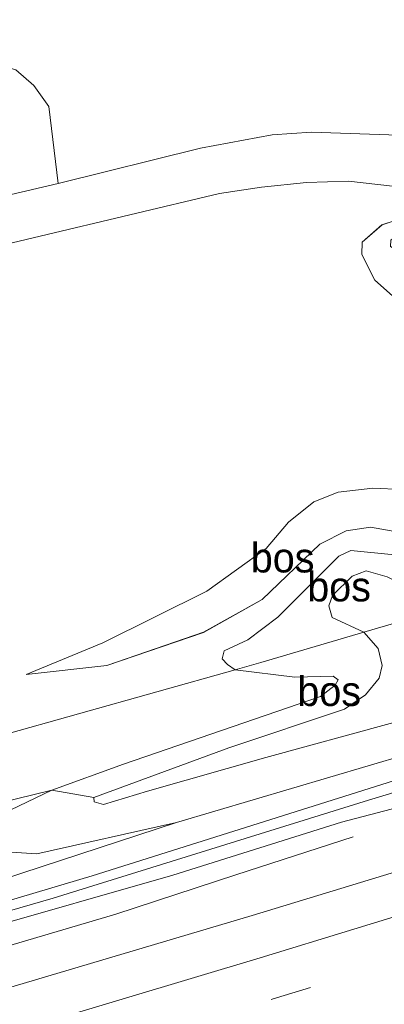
# Model space of a CAD drawing. Header units: millimetres. Extents: x 180000 to 190000, y 466229 to 468626.
# Tile 76 of 202: x 182842 to 182873, y 468253 to 468337. Entities that reach past the tile are written whole.
import ezdxf
from ezdxf.enums import TextEntityAlignment as Align

# ---------------------------------------------------------------- set-up
doc = ezdxf.new("R2010")
doc.units = ezdxf.units.MM
doc.linetypes.add('39strp', pattern=[12, 3, -9])
for name, color, linetype, lineweight in [('af-bs-rasterhekwerk', 8, 'hekwerk', 18), ('bp-b5-bos', 93, 'Continuous', 18), ('bp-b5-grasland', 93, 'Continuous', 18), ('gr-bs-geleiderail', 213, 'geleiderail', 18), ('gw-bs-insteekwatergang', 93, 'Continuous', 18), ('gw-bs-kruinlijn', 93, 'Continuous', 18), ('gw-bs-teenlijn', 93, 'Continuous', 18), ('mk-bs-39streep 0.15', 8, '39strp', 18), ('mk-bs-streep 0.15', 8, 'Continuous', 18), ('og-b5-water', 153, 'Continuous', 18), ('vh-b5-verh_soort', 8, 'Continuous', 18)]:
    doc.layers.add(name, color=color, linetype=linetype, lineweight=lineweight)
doc.styles.add('rtw_iso', font='iso-rtw.shx')
doc.linetypes.add('geleiderail', pattern='A,2,-1,[175,RTW.shx,S=0.5,R=0,X=0,Y=0],-1', length=4)
doc.linetypes.add('hekwerk', pattern='A,7,-1.5,[1,RTW.shx,S=0.75,R=0,X=0,Y=0],-1.5', length=10)

# ---------------------------------------------------------------- blocks, each defined once
blk = doc.blocks.new('dtbattr-r')
at = {"style": 'rtw_iso'}
blk.add_attdef('TAG', text='', height=2.5, dxfattribs=at).set_placement((0, 0), align=Align.MIDDLE_CENTER)
blk = doc.blocks.new('d33az_ACAD_1_FMEBLOCK45')
at = {"layer": 'bp-b5-bos'}
for points in [[(-5.443, 11.855, 37.805), (4.206, 10.36, 37.909), (11.232, 8.438, 37.763), (18.153, 5.936, 37.785), (21.664, 4.493, 37.854), (23.633, 3.263, 37.977), (24.895, 1.592, 38.064), (25.088, -0.134, 38.126), (24.362, -1.796, 38.115), (22.098, -2.898, 38.093), (20.149, -3.081, 38.096), (18.052, -3.654, 38.114), (14.524, -4.833, 38.213), (13.618, -5.579, 38.236), (12.057, -7.103, 38.281), (10.224, -8.775, 38.252), (7.412, -9.833, 38.29), (4.758, -10.32, 38.402), (-0.469, -11.385, 38.57), (-4.104, -11.645, 38.584), (-5.375, -11.855, 38.456), (-6.917, -11.639, 38.424), (-7.702, -10.988, 38.428), (-8.95, -8.637, 38.542), (-10.569, -5.64, 38.619), (-12.022, -2.527, 38.494), (-13.537, 0.712, 37.928), (-14.088, 2.082, 37.902), (-16.329, 2.696, 37.89), (-19.594, 3.566, 37.814), (-22.237, 4.566, 37.91), (-23.998, 6.124, 37.935), (-25.088, 8.287, 37.922), (-25.077, 9.342, 37.895), (-23.393, 10.808, 37.815), (-21.077, 11.561, 37.758), (-16.523, 10.401, 37.867), (-10.834, 9.017, 37.752), (-9.369, 9.33, 37.776), (-8.023, 10.396, 37.776), (-6.215, 11.613, 37.754)], [(-5.436, 9.287, 38.322), (-8.748, 7.509, 38.323), (-11.027, 7.412, 38.409), (-13.233, 7.587, 38.432), (-17.489, 9.258, 38.438), (-22.338, 9.726, 38.448), (-22.643, 9.517, 38.448), (-22.674, 8.962, 38.447), (-22.107, 8.613, 38.437), (-18.077, 7.094, 38.442), (-14.167, 5.371, 38.362), (-11.003, 3.408, 38.326), (-8.213, 1.797, 38.714), (-7.178, 0.602, 38.94), (-5.965, -1.27, 39.352), (-4.993, -2.991, 39.524), (-3.494, -5.143, 39.519), (-0.79, -6.431, 39.339), (1.325, -5.992, 39.398), (3.884, -5.926, 39.371), (8.875, -5.531, 39.034), (12.616, -2.777, 38.409), (18.298, -0.955, 38.368), (21.059, -0.446, 38.323), (22.232, 0.914, 38.355), (21.046, 2.261, 38.293), (18.539, 3.397, 38.282), (15.5, 4.23, 38.387), (12.478, 5.6, 38.394), (7.438, 8.05, 38.374), (4.45, 9.517, 38.208), (0.599, 10.649, 38.164), (-2.684, 10.628, 38.267)]]:
    blk.add_polyline3d(points, close=True, dxfattribs=at)
blk = doc.blocks.new('d33az_ACAD_1_FMEBLOCK81')
at = {"layer": 'bp-b5-bos'}
for points in [[(18.11, 6.363, 37.684), (19.392, 4.598, 37.693), (20.162, -1.907, 37.991), (3.175, -5.905, 37.44), (-11.257, -8.587, 37.255), (-16.697, -6.72, 37.495), (-17.944, -6.183, 37.63), (-18.63, -5.83, 37.63), (-20.101, -4.166, 37.642), (-20.162, -2.549, 37.674), (-19.435, -1.153, 37.744), (-18.751, -0.435, 37.777), (-15.667, 1.558, 37.768), (-11.814, 3.016, 37.735), (-4.941, 4.753, 37.654), (0.298, 6.598, 37.611), (10.01, 8.337, 37.827), (13.684, 8.587, 37.765), (16.579, 7.694, 37.722)], [(-13.151, -0.782, 38.119), (-12.73, -1.574, 38.146), (-8.333, -0.442, 38.458), (-4.512, 0.734, 38.411), (-0.294, 1.444, 38.436), (2.96, 1.431, 38.507), (7.44, 0.666, 38.634), (11.504, 0.576, 38.668), (13.945, 1.705, 38.765), (14.826, 3.646, 38.745), (14.423, 4.742, 38.745), (13.611, 5.262, 38.745), (10.302, 4.749, 38.629), (5.055, 4.091, 38.492), (0.428, 4.065, 38.39), (-4.522, 3.387, 38.303), (-12.641, -0.017, 38.156)]]:
    blk.add_polyline3d(points, close=True, dxfattribs=at)
blk = doc.blocks.new('d33az_ACAD_1_FMEBLOCK121')
at = {"layer": 'bp-b5-bos'}
for points in [[(-60.124, -23.456, 38.201), (-62.654, -23.351, 38.136), (-65.577, -23.691, 38.115), (-67.63, -24.52, 38.111), (-69.795, -26.223, 38.033), (-71.676, -28.452, 37.988), (-76.693, -32.075, 38.158), (-85.501, -36.447, 38.004), (-91.985, -39.127, 37.846), (-85.174, -38.373, 37.803), (-76.979, -35.557, 37.762), (-72.018, -32.772, 37.783), (-67.144, -28.099, 37.624), (-64.898, -26.965, 37.583), (-62.846, -26.66, 37.561), (-58.875, -27.355, 37.622)], [(-57.398, -29.337, 37.649), (-64.518, -28.644, 37.652), (-65.527, -29.118, 37.69), (-70.696, -34.263, 37.721), (-73.226, -36.197, 37.852), (-75.221, -37.132, 37.872), (-75.396, -37.789, 37.895), (-74.944, -38.291, 37.909), (-74.302, -38.735, 37.896), (-87.564, -42.463, 37.772), (-100.855, -46.189, 37.894)], [(-106.004, -5.636, 37.315), (-75.613, 1.581, 37.724), (-72.071, 2.123, 37.716), (-68.263, 2.527, 37.621), (-64.703, 2.625, 37.591), (-59.483, 2.042, 37.604), (-46.4, 0.542, 37.627), (-28.962, -0.502, 37.781), (-21.995, -0.504, 37.775), (-18.002, 0.243, 37.8), (-14.514, 1.349, 37.885), (-9.853, 3.066, 37.975), (-4.229, 5.971, 38.275), (14.804, 15.649, 38.822)], [(-59.554, -0.313, 37.758), (-61.87, -1.066, 37.815), (-63.554, -2.533, 37.895), (-63.565, -3.587, 37.922), (-62.475, -5.75, 37.935), (-60.715, -7.309, 37.91)]]:
    blk.add_polyline3d(points, dxfattribs=at)

msp = doc.modelspace()

# ---------------------------------------------------------------- linework, layer by layer
at = {"layer": 'af-bs-rasterhekwerk'}
msp.add_polyline3d([(182806.7, 468255.066, 35.937), (182807.456, 468256.05, 36.111), (182810.351, 468259.733, 37.879), (182814.482, 468265.919, 37.636), (182817.323, 468269.666, 38.002), (182826.471, 468272.213, 37.744), (182834.126, 468274.285, 37.894), (182847.417, 468278.011, 37.772), (182860.679, 468281.739, 37.896), (182862.854, 468282.354, 38.099), (182871.569, 468284.92, 38.418), (182878.223, 468286.876, 38.373), (182884.56, 468288.527, 37.631), (182888.505, 468289.757, 37.657), (182894.368, 468291.473, 38.319), (182905.059, 468294.589, 38.42), (182911.175, 468296.625, 38.541), (182912.87, 468297.263, 38.699), (182915.535, 468298.234, 39.054), (182918.326, 468299.216, 38.818), (182921.428, 468300.289, 38.4), (182930.941, 468303.679, 38.238), (182946.266, 468309.081, 38.732), (182956.36, 468312.729, 38.393)], dxfattribs=at)
at = {"layer": 'bp-b5-bos'}
for points in [[(182910.524, 468337.237, 38.417), (182910.713, 468333.935, 38.149), (182910.627, 468329.797, 38.002), (182910.259, 468327.816, 37.83), (182909.513, 468326.6, 37.763), (182908.677, 468325.768, 37.692), (182907.513, 468324.932, 37.674), (182906.594, 468324.595, 37.701), (182905.821, 468324.472, 37.694), (182899.784, 468325.637, 37.674), (182890.503, 468326.238, 37.668), (182877.78, 468326.888, 37.637), (182867.14, 468327.245, 37.775), (182863.825, 468327.024, 37.878), (182857.736, 468325.881, 37.946), (182845.688, 468322.916, 37.991), (182844.917, 468329.421, 37.693), (182843.635, 468331.187, 37.684), (182842.104, 468332.518, 37.722)], [(182876.106, 468293.118, 37.622), (182872.135, 468293.814, 37.561), (182870.083, 468293.508, 37.583), (182867.837, 468292.374, 37.624), (182862.963, 468287.702, 37.783), (182858.002, 468284.916, 37.762), (182849.807, 468282.1, 37.803), (182842.996, 468281.347, 37.846), (182849.48, 468284.027, 38.004), (182858.288, 468288.399, 38.158), (182863.305, 468292.021, 37.988), (182865.186, 468294.251, 38.033), (182867.351, 468295.954, 38.111), (182869.404, 468296.782, 38.115), (182872.327, 468297.123, 38.136), (182874.857, 468297.017, 38.201)], [(182873.796, 468277.189, 38.829), (182863.286, 468274.315, 38.807), (182853.265, 468271.469, 38.739), (182849.549, 468270.359, 38.674), (182848.754, 468270.57, 38.657), (182848.73, 468270.949, 38.636), (182860.159, 468275.131, 38.881), (182869.944, 468278.413, 38.855), (182871.725, 468279.626, 38.801), (182872.86, 468281.041, 38.785), (182873.115, 468282.11, 38.798), (182872.781, 468283.542, 38.757), (182871.569, 468284.92, 38.418), (182878.223, 468286.876, 38.373)]]:
    msp.add_polyline3d(points, dxfattribs=at)
for points in [[(182880.188, 468290.404, 37.619), (182884.56, 468288.527, 37.631), (182878.223, 468286.876, 38.373), (182877.5, 468287.669, 38.336), (182873.535, 468289.611, 38.252), (182871.773, 468290.115, 38.259), (182870.582, 468289.677, 38.277), (182868.916, 468288.041, 38.404), (182868.597, 468287.15, 38.371), (182868.893, 468286.169, 38.397), (182871.569, 468284.92, 38.418), (182862.854, 468282.354, 38.099), (182860.679, 468281.739, 37.896), (182860.037, 468282.183, 37.909), (182859.585, 468282.684, 37.895), (182859.76, 468283.342, 37.872), (182861.755, 468284.277, 37.852), (182864.285, 468286.21, 37.721), (182869.454, 468291.355, 37.69), (182870.463, 468291.83, 37.652), (182877.583, 468291.137, 37.649)], [(182878.223, 468286.876, 38.373), (182871.569, 468284.92, 38.418), (182868.893, 468286.169, 38.397), (182868.597, 468287.15, 38.371), (182868.916, 468288.041, 38.404), (182870.582, 468289.677, 38.277), (182871.773, 468290.115, 38.259), (182873.535, 468289.611, 38.252), (182877.5, 468287.669, 38.336)], [(182873.115, 468282.11, 38.798), (182872.86, 468281.041, 38.785), (182871.725, 468279.626, 38.801), (182869.944, 468278.413, 38.855), (182860.159, 468275.131, 38.881), (182848.73, 468270.949, 38.636), (182845.165, 468271.568, 37.978), (182851.236, 468273.769, 38.045), (182867.895, 468279.483, 38.118), (182869.135, 468280.437, 38.119), (182869.397, 468280.894, 38.116), (182868.966, 468281.206, 38.112), (182865.727, 468281.111, 37.974), (182860.679, 468281.739, 37.896), (182862.854, 468282.354, 38.099), (182871.569, 468284.92, 38.418), (182872.781, 468283.542, 38.757)], [(182860.679, 468281.739, 37.896), (182865.727, 468281.111, 37.974), (182868.966, 468281.206, 38.112), (182869.397, 468280.894, 38.116), (182869.135, 468280.437, 38.119), (182867.895, 468279.483, 38.118), (182851.236, 468273.769, 38.045), (182845.165, 468271.568, 37.978), (182828.352, 468267.432, 37.803), (182818.918, 468264.131, 37.838), (182814.251, 468255.684, 38.205), (182809.127, 468252.255, 38.047), (182810.675, 468254.476, 37.969), (182810.959, 468256.44, 37.883), (182810.768, 468257.929, 37.879), (182810.351, 468259.733, 37.879), (182814.482, 468265.919, 37.636), (182817.323, 468269.666, 38.002), (182826.471, 468272.213, 37.744), (182834.126, 468274.285, 37.894), (182847.417, 468278.011, 37.772)]]:
    msp.add_polyline3d(points, close=True, dxfattribs=at)
at = {"layer": 'bp-b5-grasland'}
for points in [[(183056.249, 468332.756, 38.05), (183025.692, 468322.401, 37.947), (182997.168, 468312.669, 37.923), (182971.924, 468303.938, 37.893), (182940.796, 468293.831, 37.918), (182908.988, 468283.245, 37.85), (182875.694, 468272.845, 37.821), (182848.585, 468264.322, 37.811), (182828.756, 468258.398, 37.772), (182828.004, 468257.913, 37.772), (182827.947, 468257.618, 37.772), (182828.317, 468257.512, 37.772), (182845.279, 468262.43, 37.817), (182871.959, 468270.726, 37.837), (182902.488, 468279.931, 37.884), (182931.25, 468289.264, 37.917), (182956.206, 468297.44, 37.817), (182982.886, 468306.048, 37.945), (183009.445, 468315.371, 37.913), (183033.596, 468323.685, 37.951), (183060.402, 468332.877, 37.983)], [(182829.426, 468260.216, 37.981), (182855.703, 468268.822, 38.3), (182881.671, 468276.486, 38.355), (182894.552, 468280.741, 38.361), (182910.393, 468285.975, 38.367), (182940.495, 468295.823, 38.357), (182971.677, 468305.896, 38.361), (182978.045, 468309.046, 38.451), (182978.563, 468310.087, 38.533), (182978.871, 468310.462, 38.509), (182981.132, 468311.168, 38.508), (182981.984, 468311.125, 38.491), (182996.405, 468315.095, 38.471), (183019.022, 468322.539, 38.555), (183043.947, 468331.086, 38.573)], [(182838.803, 468259.618, 38.066), (182855.405, 468264.37, 38.193), (182869.672, 468268.857, 38.232), (182883.598, 468272.477, 38.258), (182906.027, 468279.727, 38.29), (182929.087, 468287.327, 38.34), (182948.967, 468293.802, 38.32), (182961.408, 468297.607, 38.333), (182974.943, 468301.695, 38.394), (182987.882, 468306.492, 38.523), (182995.907, 468308.807, 38.364), (183001.264, 468311.5, 38.277), (183005.3, 468313.014, 38.235), (183009.824, 468314.337, 38.43), (183016.212, 468315.542, 38.492), (183021.645, 468316.32, 38.552), (183036.888, 468320.955, 38.584), (183061.121, 468329.705, 38.487)], [(183061.121, 468329.705, 38.487), (183036.888, 468320.955, 38.584), (183021.645, 468316.32, 38.552), (183016.212, 468315.542, 38.492), (183009.824, 468314.337, 38.43), (183005.3, 468313.014, 38.235), (183001.264, 468311.5, 38.277), (182995.907, 468308.807, 38.364), (182987.882, 468306.492, 38.523), (182974.943, 468301.695, 38.394), (182961.408, 468297.607, 38.333), (182948.967, 468293.802, 38.32), (182929.087, 468287.327, 38.34), (182906.027, 468279.727, 38.29), (182883.598, 468272.477, 38.258), (182869.672, 468268.857, 38.232), (182855.405, 468264.37, 38.193), (182838.803, 468259.618, 38.066)], [(183047.834, 468320.948, 38.735), (183025.158, 468313.162, 38.733), (183002.048, 468305.358, 38.753), (182979.098, 468297.743, 38.756), (182955.38, 468289.996, 38.745), (182931.665, 468282.461, 38.773), (182908.599, 468275.233, 38.703), (182885.638, 468268.119, 38.663), (182862.12, 468260.953, 38.675), (182838.332, 468253.897, 38.58)], [(182840.269, 468269.217, 37.952), (182845.165, 468271.568, 37.978), (182848.73, 468270.949, 38.636), (182848.754, 468270.57, 38.657), (182849.549, 468270.359, 38.674), (182853.265, 468271.469, 38.739), (182863.286, 468274.315, 38.807), (182873.796, 468277.189, 38.829), (182883.126, 468279.585, 38.582), (182888.302, 468280.676, 38.574), (182891.934, 468282.06, 38.551), (182892.345, 468282.813, 38.522), (182892.224, 468283.355, 38.516), (182891.845, 468283.634, 38.491), (182892.646, 468285.829, 37.847), (182894.499, 468283.824, 38.085), (182894.927, 468282.823, 38.25), (182894.552, 468280.741, 38.361), (182881.671, 468276.486, 38.355), (182855.703, 468268.822, 38.3), (182843.9, 468266.182, 38.07), (182839.098, 468266.477, 38.052)], [(182828.352, 468267.432, 37.803), (182845.165, 468271.568, 37.978), (182840.269, 468269.217, 37.952)], [(182839.098, 468266.477, 38.052), (182843.9, 468266.182, 38.07), (182855.703, 468268.822, 38.3), (182829.426, 468260.216, 37.981)]]:
    msp.add_polyline3d(points, dxfattribs=at)
at = {"layer": 'gr-bs-geleiderail'}
msp.add_polyline3d([(182732.194, 468227.456, 38.114), (182743.046, 468230.21, 38.644), (182750.599, 468232.342, 38.927), (182763.654, 468235.894, 38.853), (182785.422, 468242.005, 38.87), (182808.358, 468248.646, 38.94), (182831.442, 468255.426, 38.993), (182850.593, 468261.065, 39.051), (182860.734, 468264.39, 38.652), (182870.674, 468267.598, 38.195)], dxfattribs=at)
at = {"layer": 'gw-bs-insteekwatergang'}
for points in [[(182829.426, 468260.216, 37.981), (182855.703, 468268.822, 38.3), (182881.671, 468276.486, 38.355), (182894.552, 468280.741, 38.361), (182910.393, 468285.975, 38.367), (182940.495, 468295.823, 38.357), (182971.677, 468305.896, 38.361), (182978.045, 468309.046, 38.451), (182978.563, 468310.087, 38.533), (182978.871, 468310.462, 38.509), (182981.132, 468311.168, 38.508), (182981.984, 468311.125, 38.491), (182996.405, 468315.095, 38.471), (183019.022, 468322.539, 38.555), (183043.947, 468331.086, 38.573)], [(183061.121, 468329.705, 38.487), (183036.888, 468320.955, 38.584), (183021.645, 468316.32, 38.552), (183016.212, 468315.542, 38.492), (183009.824, 468314.337, 38.43), (183005.3, 468313.014, 38.235), (183001.264, 468311.5, 38.277), (182995.907, 468308.807, 38.364), (182987.882, 468306.492, 38.523), (182974.943, 468301.695, 38.394), (182961.408, 468297.607, 38.333), (182948.967, 468293.802, 38.32), (182929.087, 468287.327, 38.34), (182906.027, 468279.727, 38.29), (182883.598, 468272.477, 38.258), (182869.672, 468268.857, 38.232), (182855.405, 468264.37, 38.193), (182838.803, 468259.618, 38.066)]]:
    msp.add_polyline3d(points, dxfattribs=at)
at = {"layer": 'gw-bs-kruinlijn'}
for points in [[(182879.46, 468296.058, 38.113), (182874.857, 468297.017, 38.201), (182872.327, 468297.123, 38.136), (182869.404, 468296.782, 38.115), (182867.351, 468295.954, 38.111), (182865.186, 468294.251, 38.033), (182863.305, 468292.021, 37.988), (182858.288, 468288.399, 38.158), (182849.48, 468284.027, 38.004), (182842.996, 468281.347, 37.846)], [(182872.86, 468281.041, 38.785), (182873.115, 468282.11, 38.798), (182872.781, 468283.542, 38.757), (182871.569, 468284.92, 38.418), (182868.893, 468286.169, 38.397), (182868.597, 468287.15, 38.371), (182868.916, 468288.041, 38.404), (182870.582, 468289.677, 38.277), (182871.773, 468290.115, 38.259), (182873.535, 468289.611, 38.252), (182877.5, 468287.669, 38.336), (182878.223, 468286.876, 38.373), (182879.332, 468285.596, 38.411), (182880.48, 468284.652, 38.46), (182882.827, 468284.068, 38.494), (182884.984, 468284.086, 38.491), (182888.342, 468284.015, 38.589)], [(182872.86, 468281.041, 38.785), (182871.725, 468279.626, 38.801), (182869.944, 468278.413, 38.855), (182860.159, 468275.131, 38.881), (182848.73, 468270.949, 38.636), (182848.754, 468270.57, 38.657), (182849.549, 468270.359, 38.674), (182853.265, 468271.469, 38.739), (182863.286, 468274.315, 38.807), (182873.796, 468277.189, 38.829)]]:
    msp.add_polyline3d(points, dxfattribs=at)
at = {"layer": 'gw-bs-teenlijn'}
for points in [[(182814.269, 468316.237, 37.255), (182808.828, 468318.104, 37.495), (182807.581, 468318.641, 37.63), (182806.895, 468318.993, 37.63), (182805.424, 468320.657, 37.642), (182805.363, 468322.274, 37.674), (182806.09, 468323.67, 37.744), (182806.774, 468324.389, 37.777), (182809.858, 468326.382, 37.768), (182813.712, 468327.84, 37.735), (182820.585, 468329.576, 37.654), (182825.824, 468331.422, 37.611), (182835.535, 468333.161, 37.827), (182839.209, 468333.41, 37.765), (182842.104, 468332.518, 37.722), (182843.635, 468331.187, 37.684), (182844.917, 468329.421, 37.693), (182845.688, 468322.916, 37.991)], [(182882.416, 468310.681, 37.902), (182880.175, 468311.295, 37.89), (182876.909, 468312.165, 37.814), (182874.266, 468313.165, 37.91), (182872.506, 468314.723, 37.935), (182871.416, 468316.887, 37.922), (182871.427, 468317.941, 37.895), (182873.111, 468319.407, 37.815), (182875.427, 468320.161, 37.758), (182879.98, 468319, 37.867), (182885.669, 468317.616, 37.752), (182887.134, 468317.929, 37.776), (182888.48, 468318.995, 37.776), (182890.288, 468320.212, 37.754), (182891.061, 468320.455, 37.805)], [(182842.996, 468281.347, 37.846), (182849.807, 468282.1, 37.803), (182858.002, 468284.916, 37.762), (182862.963, 468287.702, 37.783), (182867.837, 468292.374, 37.624), (182870.083, 468293.508, 37.583), (182872.135, 468293.814, 37.561), (182876.106, 468293.118, 37.622), (182882.112, 468291.004, 37.591), (182886.316, 468289.843, 37.627), (182888.505, 468289.757, 37.657), (182890.309, 468289.225, 37.741), (182892.724, 468288.041, 37.772), (182894.675, 468287.109, 37.997), (182897.162, 468286.509, 38.135), (182902.96, 468285.522, 38.18), (182910.393, 468285.975, 38.367)], [(182840.269, 468269.217, 37.952), (182845.165, 468271.568, 37.978), (182851.236, 468273.769, 38.045), (182867.895, 468279.483, 38.118), (182869.135, 468280.437, 38.119), (182869.397, 468280.894, 38.116), (182868.966, 468281.206, 38.112), (182865.727, 468281.111, 37.974), (182860.679, 468281.739, 37.896), (182860.037, 468282.183, 37.909), (182859.585, 468282.684, 37.895), (182859.76, 468283.342, 37.872), (182861.755, 468284.277, 37.852), (182864.285, 468286.21, 37.721), (182869.454, 468291.355, 37.69), (182870.463, 468291.83, 37.652), (182877.583, 468291.137, 37.649)], [(182855.703, 468268.822, 38.3), (182843.9, 468266.182, 38.07), (182839.098, 468266.477, 38.052)]]:
    msp.add_polyline3d(points, dxfattribs=at)
at = {"layer": 'mk-bs-39streep 0.15'}
msp.add_polyline3d([(182734.852, 468216.71, 38.566), (182746.544, 468219.885, 38.648), (182770.148, 468226.5, 38.639), (182793.711, 468233.226, 38.752), (182817.208, 468240.048, 38.757), (182840.717, 468246.99, 38.786), (182864.177, 468253.988, 38.82), (182887.592, 468261.122, 38.898), (182911.026, 468268.381, 38.857), (182934.315, 468275.681, 38.918), (182957.698, 468283.139, 38.926), (182980.944, 468290.687, 38.923), (183004.197, 468298.373, 38.94), (183027.422, 468306.109, 38.943), (183050.636, 468314.035, 38.925), (183073.759, 468322.089, 38.93), (183093.613, 468329.126, 38.909)], dxfattribs=at)
at = {"layer": 'mk-bs-streep 0.15'}
msp.add_polyline3d([(182733.963, 468220.306, 38.547), (182745.319, 468223.366, 38.54), (182768.62, 468229.854, 38.53), (182792.227, 468236.589, 38.62), (182814.785, 468243.17, 38.607), (182839.694, 468250.468, 38.635), (182862.796, 468257.382, 38.602), (182886.596, 468264.642, 38.727), (182910.057, 468271.905, 38.806), (182933.159, 468279.176, 38.82), (182956.411, 468286.569, 38.811), (182980.007, 468294.281, 38.794), (183003.29, 468301.919, 38.828), (183026.205, 468309.563, 38.842), (183049.341, 468317.509, 38.851), (183072.162, 468325.427, 38.83), (183092.633, 468332.673, 38.835)], dxfattribs=at)
at = {"layer": 'og-b5-water'}
msp.add_polyline3d([(182845.279, 468262.43, 37.817), (182828.317, 468257.512, 37.772), (182827.947, 468257.618, 37.772), (182828.004, 468257.913, 37.772), (182828.756, 468258.398, 37.772), (182848.585, 468264.322, 37.811), (182875.694, 468272.845, 37.821), (182908.988, 468283.245, 37.85), (182940.796, 468293.831, 37.918), (182971.924, 468303.938, 37.893), (182997.168, 468312.669, 37.923), (183025.692, 468322.401, 37.947), (183056.249, 468332.756, 38.05), (183089.32, 468344.665, 38.021), (183089.628, 468343.551, 37.987), (183060.402, 468332.877, 37.983), (183033.596, 468323.685, 37.951), (183009.445, 468315.371, 37.913), (182982.886, 468306.048, 37.945), (182956.206, 468297.44, 37.817), (182931.25, 468289.264, 37.917), (182902.488, 468279.931, 37.884), (182871.959, 468270.726, 37.837)], close=True, dxfattribs=at)
at = {"layer": 'vh-b5-verh_soort'}
for points in [[(182828.7, 468318.918, 37.44), (182845.688, 468322.916, 37.991), (182857.736, 468325.881, 37.946), (182863.825, 468327.024, 37.878), (182867.14, 468327.245, 37.775), (182877.78, 468326.888, 37.637), (182890.503, 468326.238, 37.668), (182899.784, 468325.637, 37.674), (182905.821, 468324.472, 37.694), (182906.594, 468324.595, 37.701), (182907.513, 468324.932, 37.674), (182908.677, 468325.768, 37.692), (182909.513, 468326.6, 37.763), (182910.259, 468327.816, 37.83), (182910.627, 468329.797, 38.002), (182910.713, 468333.935, 38.149), (182910.524, 468337.237, 38.417)], [(182949.785, 468336.122, 38.822), (182930.752, 468326.445, 38.275), (182925.128, 468323.54, 37.975), (182920.467, 468321.823, 37.885), (182916.979, 468320.716, 37.8), (182912.986, 468319.97, 37.775), (182906.019, 468319.972, 37.781), (182888.581, 468321.016, 37.627), (182875.498, 468322.515, 37.604), (182870.278, 468323.099, 37.591), (182866.718, 468323.001, 37.621), (182862.91, 468322.596, 37.716), (182859.368, 468322.054, 37.724), (182828.977, 468314.837, 37.315)], [(182838.332, 468253.897, 38.58), (182862.12, 468260.953, 38.675), (182885.638, 468268.119, 38.663), (182908.599, 468275.233, 38.703), (182931.665, 468282.461, 38.773), (182955.38, 468289.996, 38.745), (182979.098, 468297.743, 38.756), (183002.048, 468305.358, 38.753), (183025.158, 468313.162, 38.733), (183047.834, 468320.948, 38.735)]]:
    msp.add_polyline3d(points, dxfattribs=at)

# ---------------------------------------------------------------- block references
at = {"layer": 'bp-b5-bos'}
for name, p in [('d33az_ACAD_1_FMEBLOCK121', (182934.981, 468320.474)), ('d33az_ACAD_1_FMEBLOCK81', (182825.525, 468324.823)), ('d33az_ACAD_1_FMEBLOCK45', (182896.503, 468308.599))]:
    msp.add_blockref(name, p, dxfattribs=at)
ref = msp.add_blockref('dtbattr-r', (182862.004, 468289.235, 37.953), dxfattribs=at)
ref.add_attrib('TAG', 'bos', dxfattribs={"layer": '0', "height": 2.5, "style": 'rtw_iso'}).set_placement((182862.004, 468289.235, 37.953), align=Align.BOTTOM_LEFT)
ref = msp.add_blockref('dtbattr-r', (182866.785, 468286.784, 38.027), dxfattribs=at)
ref.add_attrib('TAG', 'bos', dxfattribs={"layer": '0', "height": 2.5, "style": 'rtw_iso'}).set_placement((182866.785, 468286.784, 38.027), align=Align.BOTTOM_LEFT)
ref = msp.add_blockref('dtbattr-r', (182865.949, 468277.935, 38.376), dxfattribs=at)
ref.add_attrib('TAG', 'bos', dxfattribs={"layer": '0', "height": 2.5, "style": 'rtw_iso'}).set_placement((182865.949, 468277.935, 38.376), align=Align.BOTTOM_LEFT)

doc.saveas('drawing.dxf')
